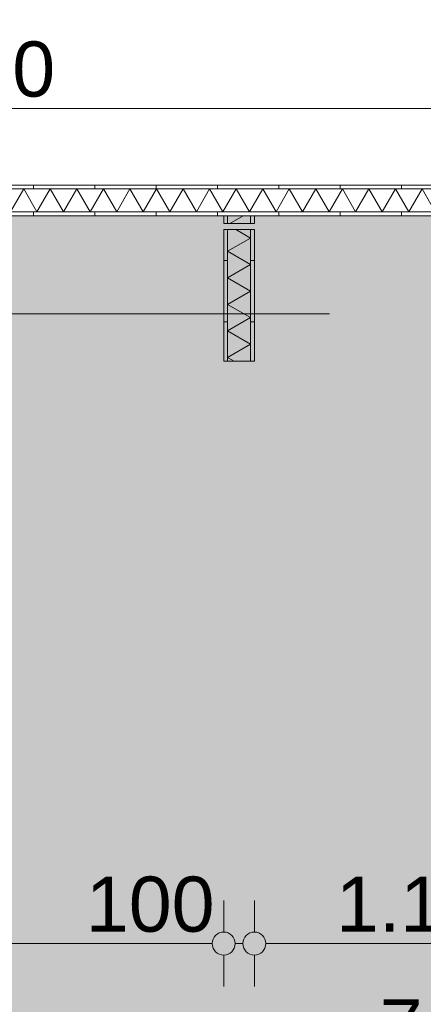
# Model space of a CAD drawing. Header units: millimetres. Extents: x -54205 to 352602, y -8439 to 61516.
# Tile 115 of 189: x 52555 to 53871, y 15773 to 18986. Entities that reach past the tile are written whole.
import ezdxf
from ezdxf.enums import TextEntityAlignment as Align

# ---------------------------------------------------------------- set-up
doc = ezdxf.new("R2010")
doc.units = ezdxf.units.MM
doc.header["$MEASUREMENT"] = 0
doc.linetypes.add('streep-punt', pattern=[2500, 1250, -625, 0, -625])
for name, color, linetype in [('Maatvoering 1_ 100', 7, 'Continuous'), ('Maatvoering 1_ 100 2D arcering', 7, 'Continuous'), ('New_22 NC Binnenwanden', 7, 'Continuous'), ('New_22 NC Binnenwanden Doorsnede-arcering', 7, 'Continuous'), ('New_22 NC Binnenwanden Laagscheidingslijnen', 7, 'Continuous'), ('New_Maatvoering 1_ 100', 7, 'Continuous'), ('New_Maatvoering 1_ 100 2D arcering', 7, 'Continuous'), ('New_Ruimtefuncties', 7, 'Continuous'), ('New_Ruimtefuncties Zone achtergrond', 7, 'Continuous'), ('New_Ruimtefuncties Zone omranding', 7, 'Continuous'), ('New_Ruimtefuncties Zone tekst', 7, 'Continuous'), ('Stramien', 7, 'Continuous')]:
    doc.layers.add(name, color=color, linetype=linetype)
doc.styles.add('GENERATED_STYLE_1', font='arial.ttf')
doc.styles.add('GENERATED_STYLE_2', font='arial.ttf')
doc.dimstyles.new('GENERATED_STYLE__2', dxfattribs={"dimtxt": 250, "dimasz": 142.5, "dimexe": 0.18, "dimexo": 0.0625, "dimgap": 0, "dimtad": 1, "dimtih": 1, "dimtoh": 1, "dimdec": 0, "dimzin": 0, "dimdsep": 46, "dimtxsty": 'GENERATED_STYLE_2', "dimblk": 'ARROWHEAD_11', "dimblk1": 'ARROWHEAD_11', "dimblk2": 'ARROWHEAD_11', "dimcen": 0.09, "dimse1": 1, "dimse2": 1, "dimclrd": 1, "dimclre": 1, "dimclrt": 2, "dimadec": 1, "dimazin": 0, "dimtfac": 1, "dimtdec": 4, "dimtmove": 0, "dimatfit": 3, "dimfxl": 1, "dimtolj": 1, "dimtzin": 0, "dimarcsym": 0})
doc.dimstyles.new('GENERATED_STYLE__3', dxfattribs={"dimtxt": 179.999995, "dimasz": 142.5, "dimexe": 0.18, "dimexo": 0.0625, "dimgap": 0, "dimtad": 1, "dimtih": 1, "dimtoh": 1, "dimdec": 0, "dimzin": 0, "dimdsep": 46, "dimtxsty": 'GENERATED_STYLE_1', "dimblk": 'ARROWHEAD_11', "dimblk1": 'ARROWHEAD_11', "dimblk2": 'ARROWHEAD_11', "dimcen": 0.09, "dimse1": 1, "dimse2": 1, "dimclrd": 1, "dimclre": 1, "dimclrt": 2, "dimadec": 1, "dimazin": 0, "dimtfac": 1, "dimtdec": 4, "dimtmove": 0, "dimatfit": 3, "dimfxl": 1, "dimtolj": 1, "dimtzin": 0, "dimarcsym": 0})
doc.dimstyles.new('GENERATED_STYLE__4', dxfattribs={"dimtxt": 250, "dimasz": 142.5, "dimexe": 0.18, "dimexo": 0.0625, "dimgap": 0, "dimtad": 1, "dimdec": 0, "dimzin": 0, "dimdsep": 46, "dimtxsty": 'GENERATED_STYLE_2', "dimblk": 'ARROWHEAD_11', "dimblk1": 'ARROWHEAD_11', "dimblk2": 'ARROWHEAD_11', "dimcen": 0.09, "dimse1": 1, "dimse2": 1, "dimclrd": 1, "dimclre": 1, "dimclrt": 2, "dimadec": 1, "dimazin": 0, "dimtfac": 1, "dimtdec": 4, "dimtmove": 0, "dimatfit": 3, "dimfxl": 1, "dimtolj": 1, "dimtzin": 0, "dimarcsym": 0})
pattern_1 = [(270, (0, 0), (200, 0), [])]
pattern_2 = [(180, (0, 0), (0, 200), [])]

# ---------------------------------------------------------------- blocks, each defined once
blk = doc.blocks.new('leerplein 5.2_2.19_12_1', base_point=(54000, 14380.9))
at = {"layer": 'New_Ruimtefuncties Zone achtergrond', "linetype": 'Continuous', "lineweight": 0, "true_color": 0xffffff}
blk.add_hatch(color=7, dxfattribs=at).paths.add_polyline_path([(50405, 11200.9), (50475, 11200.9), (50475, 10990.9), (53925, 10990.9), (53925, 11200.9), (54075, 11200.9), (54075, 10990.9), (57600, 10990.9), (57600, 17915.9), (54570, 17915.9), (54570, 17870.9), (54470, 17870.9), (54470, 18345.9), (53730, 18345.9), (50670, 18345.9), (50670, 17870.9), (50475, 17870.9), (50475, 17685.9), (50325, 17685.9), (50325, 16645.9), (50475, 16645.9), (50475, 11930.9), (50405, 11930.9)])
at = {"layer": 'New_Ruimtefuncties Zone tekst', "color": 2, "lineweight": 0}
for tag, height, style, p in [('DUMMY_941', 180, 'GENERATED_STYLE_2', (54988, 14669.7)), ('perimeterCode', 150, 'GENERATED_STYLE_1', (53310.1, 14293.6)), ('DUMMY_943', 100, 'GENERATED_STYLE_1', (54613.7, 14305)), ('ROOM_AREA', 150, 'GENERATED_STYLE_1', (53870.4, 14293.6)), ('DUMMY_942', 150, 'GENERATED_STYLE_1', (54385.1, 14293.6))]:
    blk.add_attdef(tag, text='', height=height, dxfattribs=dict(at, style=style)).set_placement(p, align=Align.TOP_LEFT)
at = {"layer": 'New_Ruimtefuncties Zone tekst', "color": 2, "lineweight": 0, "style": 'GENERATED_STYLE_2'}
blk.add_attdef('ROOM_NUMBER', text='', height=180, dxfattribs=at).set_placement((54000, 14628.5), align=Align.TOP_CENTER)
blk = doc.blocks.new('*X248')
at = {"layer": 'New_22 NC Binnenwanden Doorsnede-arcering', "color": 7, "linetype": 'Continuous', "lineweight": 0}
for p, q in [((52567.7, 18433.4), (52524.4, 18358.4)), ((52567.7, 18433.4), (52611, 18358.4)), ((52654.3, 18433.4), (52611, 18358.4)), ((52654.3, 18433.4), (52697.6, 18358.4)), ((52740.9, 18433.4), (52697.6, 18358.4)), ((52740.9, 18433.4), (52784.2, 18358.4)), ((52827.5, 18433.4), (52784.2, 18358.4)), ((52827.5, 18433.4), (52870.9, 18358.4)), ((52914.2, 18433.4), (52870.9, 18358.4)), ((52914.2, 18433.4), (52957.5, 18358.4)), ((53000.8, 18433.4), (52957.5, 18358.4)), ((53000.8, 18433.4), (53044.1, 18358.4)), ((53087.4, 18433.4), (53044.1, 18358.4)), ((53087.4, 18433.4), (53130.7, 18358.4)), ((53174, 18433.4), (53130.7, 18358.4)), ((53174, 18433.4), (53217.3, 18358.4)), ((53260.6, 18433.4), (53217.3, 18358.4)), ((53260.6, 18433.4), (53303.9, 18358.4)), ((53347.2, 18433.4), (53303.9, 18358.4)), ((53347.2, 18433.4), (53390.5, 18358.4)), ((53433.8, 18433.4), (53390.5, 18358.4)), ((53433.8, 18433.4), (53477.1, 18358.4)), ((53520.4, 18433.4), (53477.1, 18358.4)), ((53520.4, 18433.4), (53563.7, 18358.4)), ((53607, 18433.4), (53563.7, 18358.4)), ((53607, 18433.4), (53650.3, 18358.4)), ((53693.6, 18433.4), (53650.3, 18358.4)), ((53693.6, 18433.4), (53736.9, 18358.4)), ((53780.2, 18433.4), (53736.9, 18358.4)), ((53780.2, 18433.4), (53823.5, 18358.4)), ((53866.8, 18433.4), (53823.5, 18358.4)), ((53866.8, 18433.4), (53910.1, 18358.4))]:
    blk.add_line(p, q, dxfattribs=at)
blk = doc.blocks.new('Wall_92_1', base_point=(50230, 18345.9))
at = {"layer": 'New_22 NC Binnenwanden Doorsnede-arcering', "linetype": 'Continuous', "lineweight": 0, "true_color": 0x000000}
h = blk.add_hatch(dxfattribs=at)
h.set_pattern_fill('930_Lijnen_vert_200_0001', color=18, style=0, pattern_type=2)
h.set_pattern_definition(pattern_1)
h.paths.add_polyline_path([(50142.5, 18433.4), (54557.5, 18433.4), (54557.5, 18445.9), (50142.5, 18445.9)])
h = blk.add_hatch(dxfattribs=at)
h.set_pattern_fill('930_Lijnen_vert_200_0001', color=18, style=0, pattern_type=2)
h.set_pattern_definition(pattern_1)
h.paths.add_polyline_path([(50230, 18345.9), (54470, 18345.9), (54470, 18358.4), (50230, 18358.4)])
at = {"layer": 'New_22 NC Binnenwanden', "color": 1, "linetype": 'Continuous', "lineweight": 0, "flags": 128}
for points in [[(54570, 18445.9), (50142.5, 18445.9)], [(50670, 18345.9), (53220, 18345.9)], [(53232.5, 18345.9), (53307.5, 18345.9)], [(53320, 18345.9), (54470, 18345.9)]]:
    blk.add_lwpolyline(points, dxfattribs=at)
at = {"layer": 'New_22 NC Binnenwanden Laagscheidingslijnen', "color": 1, "linetype": 'Continuous', "lineweight": 0}
for p, q in [((54482.5, 18433.4), (50217.5, 18433.4)), ((50230, 18358.4), (54482.5, 18358.4))]:
    blk.add_line(p, q, dxfattribs=at)
at = {"layer": 'New_22 NC Binnenwanden', "color": 1, "lineweight": 0}
blk.add_blockref('*X248', (0, 0), dxfattribs=at)
blk = doc.blocks.new('*X250')
at = {"layer": 'New_22 NC Binnenwanden Doorsnede-arcering', "color": 7, "linetype": 'Continuous', "lineweight": 0}
for p, q in [((53307.5, 18273.1), (53259.4, 18300.9)), ((53307.5, 18273.1), (53232.5, 18229.8)), ((53307.5, 18186.5), (53232.5, 18229.8)), ((53307.5, 18186.5), (53232.5, 18143.2)), ((53307.5, 18099.9), (53232.5, 18143.2)), ((53307.5, 18099.9), (53232.5, 18056.6)), ((53307.5, 18013.3), (53232.5, 18056.6)), ((53307.5, 18013.3), (53232.5, 17970)), ((53307.5, 17926.7), (53232.5, 17970)), ((53307.5, 17926.7), (53232.5, 17883.4)), ((53254.2, 17870.9), (53232.5, 17883.4))]:
    blk.add_line(p, q, dxfattribs=at)
blk = doc.blocks.new('*X251')
at = {"layer": 'New_22 NC Binnenwanden Doorsnede-arcering', "color": 7, "linetype": 'Continuous', "lineweight": 0}
blk.add_line((53283.6, 18345.9), (53240.3, 18320.9), dxfattribs=at)
blk = doc.blocks.new('Wall_93_1', base_point=(53220, 17870.9))
at = {"layer": 'New_22 NC Binnenwanden Doorsnede-arcering', "linetype": 'Continuous', "lineweight": 0, "true_color": 0x000000}
h = blk.add_hatch(dxfattribs=at)
h.set_pattern_fill('930_Lijnen_vert_200_0001', color=18, style=0, pattern_type=2)
h.set_pattern_definition(pattern_2)
h.paths.add_polyline_path([(53220, 18345.9), (53220, 18320.9), (53232.5, 18320.9), (53232.5, 18345.9)])
h = blk.add_hatch(dxfattribs=at)
h.set_pattern_fill('930_Lijnen_vert_200_0001', color=18, style=0, pattern_type=2)
h.set_pattern_definition(pattern_2)
h.paths.add_polyline_path([(53320, 18320.9), (53320, 18345.9), (53307.5, 18345.9), (53307.5, 18320.9)])
h = blk.add_hatch(dxfattribs=at)
h.set_pattern_fill('930_Lijnen_vert_200_0001', color=18, style=0, pattern_type=2)
h.set_pattern_definition(pattern_2)
h.paths.add_polyline_path([(53220, 18300.9), (53220, 17870.9), (53232.5, 17870.9), (53232.5, 18300.9)])
h = blk.add_hatch(dxfattribs=at)
h.set_pattern_fill('930_Lijnen_vert_200_0001', color=18, style=0, pattern_type=2)
h.set_pattern_definition(pattern_2)
h.paths.add_polyline_path([(53320, 17870.9), (53320, 18300.9), (53307.5, 18300.9), (53307.5, 17870.9)])
at = {"layer": 'New_22 NC Binnenwanden', "color": 1, "linetype": 'Continuous', "lineweight": 0, "flags": 128}
for points in [[(53220, 18345.9), (53220, 18320.9)], [(53307.5, 18345.9), (53232.5, 18345.9)], [(53320, 18320.9), (53320, 18345.9)], [(53220, 18300.9), (53220, 17870.9)], [(53320, 17870.9), (53320, 18300.9)], [(53220, 17870.9), (53320, 17870.9)]]:
    blk.add_lwpolyline(points, dxfattribs=at)
at = {"layer": 'New_22 NC Binnenwanden Laagscheidingslijnen', "color": 1, "linetype": 'Continuous', "lineweight": 0}
for p, q in [((53232.5, 18345.9), (53232.5, 18320.9)), ((53307.5, 18320.9), (53307.5, 18345.9)), ((53220, 18320.9), (53232.5, 18320.9)), ((53232.5, 18320.9), (53307.5, 18320.9)), ((53307.5, 18320.9), (53320, 18320.9)), ((53232.5, 18300.9), (53220, 18300.9)), ((53232.5, 18300.9), (53232.5, 17870.9)), ((53307.5, 18300.9), (53232.5, 18300.9)), ((53320, 18300.9), (53307.5, 18300.9)), ((53307.5, 17870.9), (53307.5, 18300.9))]:
    blk.add_line(p, q, dxfattribs=at)
at = {"layer": 'New_22 NC Binnenwanden', "color": 1, "lineweight": 0}
for name in ['*X251', '*X250']:
    blk.add_blockref(name, (0, 0), dxfattribs=at)
blk = doc.blocks.new('Standard grid marker_3')
at = {"layer": 'Stramien', "color": 1, "linetype": 'streep-punt', "lineweight": 0}
blk.add_line((1000, 0), (33165, 0), dxfattribs=at)
at = {"layer": 'Stramien', "color": 2, "lineweight": 0, "style": 'GENERATED_STYLE_1'}
blk.add_attdef('AC_MarkerText_1', text='', height=350, dxfattribs=at).set_placement((-500, 175), align=Align.TOP_CENTER)
blk = doc.blocks.new('*D1018')
at = {"layer": 'Maatvoering 1_ 100 2D arcering', "linetype": 'Continuous', "lineweight": 0}
for points in [[(64027.5, 27835.9), (64030.4, 27821.6), (64038.5, 27809.4), (64050.6, 27801.3), (64065, 27798.4), (64079.4, 27801.3), (64091.5, 27809.4), (64099.6, 27821.6), (64102.5, 27835.9), (64099.6, 27850.3), (64091.5, 27862.4), (64079.4, 27870.6), (64065, 27873.4), (64050.6, 27870.6), (64038.5, 27862.4), (64030.4, 27850.3)], [(64027.5, 3115.7), (64030.4, 3101.3), (64038.5, 3089.1), (64050.6, 3081), (64065, 3078.2), (64079.4, 3081), (64091.5, 3089.1), (64099.6, 3101.3), (64102.5, 3115.7), (64099.6, 3130), (64091.5, 3142.2), (64079.4, 3150.3), (64065, 3153.2), (64050.6, 3150.3), (64038.5, 3142.2), (64030.4, 3130)]]:
    blk.add_hatch(color=1, dxfattribs=at).paths.add_polyline_path(points)
at = {"layer": 'Maatvoering 1_ 100', "color": 1, "linetype": 'Continuous', "lineweight": 0}
for p, q in [((64065, 27873.4), (64065, 27910.9)), ((64027.5, 27835.9), (63924.4, 27835.9)), ((64205.6, 27835.9), (64102.5, 27835.9)), ((64065, 3153.2), (64065, 27798.4)), ((64027.5, 3115.7), (63924.4, 3115.7)), ((64205.6, 3115.7), (64102.5, 3115.7)), ((64065, 3040.7), (64065, 3078.2))]:
    blk.add_line(p, q, dxfattribs=at)
for centre in [(64065, 27835.9), (64065, 3115.7)]:
    blk.add_circle(centre, 37.5, dxfattribs=at)
at = {"layer": 'Maatvoering 1_ 100', "color": 2, "lineweight": 0, "insert": (64015, 14951.5), "char_height": 250, "attachment_point": 7, "rotation": 90, "style": 'GENERATED_STYLE_2'}
blk.add_mtext('\\A1;{\\pql;\\fArial|b1|i0|c0|p0;\\W1.000000;24.720}', dxfattribs=at)
blk = doc.blocks.new('ARROWHEAD_11')
at = {"color": 0, "linetype": 'Continuous', "lineweight": 0}
blk.add_line((0, 0), (-1, 0), dxfattribs=at)
at = {"color": 0, "linetype": 'Continuous', "lineweight": 0, "const_width": 0.25, "flags": 128}
blk.add_lwpolyline([(-0.125, 0, 1), (0.125, 0, 1)], format="xyb", close=True, dxfattribs=at)
blk = doc.blocks.new('*D1131')
at = {"layer": 'New_Maatvoering 1_ 100 2D arcering', "linetype": 'Continuous', "lineweight": 0}
for points in [[(50437.5, 15570.9), (50440.4, 15556.6), (50448.5, 15544.4), (50460.6, 15536.3), (50475, 15533.4), (50489.4, 15536.3), (50501.5, 15544.4), (50509.6, 15556.6), (50512.5, 15570.9), (50509.6, 15585.3), (50501.5, 15597.4), (50489.4, 15605.6), (50475, 15608.4), (50460.6, 15605.6), (50448.5, 15597.4), (50440.4, 15585.3)], [(57562.5, 15570.9), (57565.4, 15556.6), (57573.5, 15544.4), (57585.6, 15536.3), (57600, 15533.4), (57614.4, 15536.3), (57626.5, 15544.4), (57634.6, 15556.6), (57637.5, 15570.9), (57634.6, 15585.3), (57626.5, 15597.4), (57614.4, 15605.6), (57600, 15608.4), (57585.6, 15605.6), (57573.5, 15597.4), (57565.4, 15585.3)]]:
    blk.add_hatch(color=1, dxfattribs=at).paths.add_polyline_path(points)
at = {"layer": 'New_Maatvoering 1_ 100', "color": 1, "linetype": 'Continuous', "lineweight": 0}
for p, q in [((50475, 15608.4), (50475, 15711.5)), ((57600, 15608.4), (57600, 15711.5)), ((50512.5, 15570.9), (57562.5, 15570.9)), ((57637.5, 15570.9), (57675, 15570.9)), ((50475, 15430.3), (50475, 15533.4)), ((57600, 15430.3), (57600, 15533.4))]:
    blk.add_line(p, q, dxfattribs=at)
for centre in [(50475, 15570.9), (57600, 15570.9)]:
    blk.add_circle(centre, 37.5, dxfattribs=at)
at = {"layer": 'New_Maatvoering 1_ 100', "color": 2, "lineweight": 0, "insert": (53728.6, 15606.9), "char_height": 180, "attachment_point": 7, "style": 'GENERATED_STYLE_1'}
blk.add_mtext('\\A1;{\\pql;\\fArial|b0|i0|c0|p0;\\W1.000000;7.125}', dxfattribs=at)
blk = doc.blocks.new('*D1145')
at = {"layer": 'New_Maatvoering 1_ 100 2D arcering', "linetype": 'Continuous', "lineweight": 0}
for points in [[(50632.5, 15970.9), (50635.4, 15956.6), (50643.5, 15944.4), (50655.6, 15936.3), (50670, 15933.4), (50684.4, 15936.3), (50696.5, 15944.4), (50704.6, 15956.6), (50707.5, 15970.9), (50704.6, 15985.3), (50696.5, 15997.4), (50684.4, 16005.6), (50670, 16008.4), (50655.6, 16005.6), (50643.5, 15997.4), (50635.4, 15985.3)], [(53182.5, 15970.9), (53185.4, 15956.6), (53193.5, 15944.4), (53205.6, 15936.3), (53220, 15933.4), (53234.4, 15936.3), (53246.5, 15944.4), (53254.6, 15956.6), (53257.5, 15970.9), (53254.6, 15985.3), (53246.5, 15997.4), (53234.4, 16005.6), (53220, 16008.4), (53205.6, 16005.6), (53193.5, 15997.4), (53185.4, 15985.3)]]:
    blk.add_hatch(color=1, dxfattribs=at).paths.add_polyline_path(points)
at = {"layer": 'New_Maatvoering 1_ 100', "color": 1, "linetype": 'Continuous', "lineweight": 0}
for p, q in [((50670, 16008.4), (50670, 16111.5)), ((53220, 16008.4), (53220, 16111.5)), ((50707.5, 15970.9), (53182.5, 15970.9)), ((50670, 15830.3), (50670, 15933.4)), ((53220, 15830.3), (53220, 15933.4))]:
    blk.add_line(p, q, dxfattribs=at)
for centre in [(50670, 15970.9), (53220, 15970.9)]:
    blk.add_circle(centre, 37.5, dxfattribs=at)
at = {"layer": 'New_Maatvoering 1_ 100', "color": 2, "lineweight": 0, "char_height": 180, "attachment_point": 7, "style": 'GENERATED_STYLE_1'}
for s, insert in [('\\A1;{\\pql;\\fArial|b0|i0|c0|p0;\\W1.000000;2.550}', (51636.1, 16006.9)), ('\\A1;{\\pql;\\fArial|b0|i0|c0|p0;\\W1.000000;100}', (52770.6, 16006.9))]:
    blk.add_mtext(s, dxfattribs=dict(at, insert=insert))
blk = doc.blocks.new('*D1146')
at = {"layer": 'New_Maatvoering 1_ 100 2D arcering', "linetype": 'Continuous', "lineweight": 0}
for points in [[(53182.5, 15970.9), (53185.4, 15956.6), (53193.5, 15944.4), (53205.6, 15936.3), (53220, 15933.4), (53234.4, 15936.3), (53246.5, 15944.4), (53254.6, 15956.6), (53257.5, 15970.9), (53254.6, 15985.3), (53246.5, 15997.4), (53234.4, 16005.6), (53220, 16008.4), (53205.6, 16005.6), (53193.5, 15997.4), (53185.4, 15985.3)], [(53282.5, 15970.9), (53285.4, 15956.6), (53293.5, 15944.4), (53305.6, 15936.3), (53320, 15933.4), (53334.4, 15936.3), (53346.5, 15944.4), (53354.6, 15956.6), (53357.5, 15970.9), (53354.6, 15985.3), (53346.5, 15997.4), (53334.4, 16005.6), (53320, 16008.4), (53305.6, 16005.6), (53293.5, 15997.4), (53285.4, 15985.3)]]:
    blk.add_hatch(color=1, dxfattribs=at).paths.add_polyline_path(points)
at = {"layer": 'New_Maatvoering 1_ 100', "color": 1, "linetype": 'Continuous', "lineweight": 0}
for p, q in [((53220, 16008.4), (53220, 16111.5)), ((53320, 16008.4), (53320, 16111.5)), ((53257.5, 15970.9), (53282.5, 15970.9)), ((53220, 15830.3), (53220, 15933.4)), ((53320, 15830.3), (53320, 15933.4))]:
    blk.add_line(p, q, dxfattribs=at)
for centre in [(53220, 15970.9), (53320, 15970.9)]:
    blk.add_circle(centre, 37.5, dxfattribs=at)
blk = doc.blocks.new('*D1147')
at = {"layer": 'New_Maatvoering 1_ 100 2D arcering', "linetype": 'Continuous', "lineweight": 0}
for points in [[(53282.5, 15970.9), (53285.4, 15956.6), (53293.5, 15944.4), (53305.6, 15936.3), (53320, 15933.4), (53334.4, 15936.3), (53346.5, 15944.4), (53354.6, 15956.6), (53357.5, 15970.9), (53354.6, 15985.3), (53346.5, 15997.4), (53334.4, 16005.6), (53320, 16008.4), (53305.6, 16005.6), (53293.5, 15997.4), (53285.4, 15985.3)], [(54432.5, 15970.9), (54435.4, 15956.6), (54443.5, 15944.4), (54455.6, 15936.3), (54470, 15933.4), (54484.4, 15936.3), (54496.5, 15944.4), (54504.6, 15956.6), (54507.5, 15970.9), (54504.6, 15985.3), (54496.5, 15997.4), (54484.4, 16005.6), (54470, 16008.4), (54455.6, 16005.6), (54443.5, 15997.4), (54435.4, 15985.3)]]:
    blk.add_hatch(color=1, dxfattribs=at).paths.add_polyline_path(points)
at = {"layer": 'New_Maatvoering 1_ 100', "color": 1, "linetype": 'Continuous', "lineweight": 0}
for p, q in [((53320, 16008.4), (53320, 16111.5)), ((54470, 16008.4), (54470, 16111.5)), ((53357.5, 15970.9), (54432.5, 15970.9)), ((53320, 15830.3), (53320, 15933.4)), ((54470, 15830.3), (54470, 15933.4))]:
    blk.add_line(p, q, dxfattribs=at)
for centre in [(53320, 15970.9), (54470, 15970.9)]:
    blk.add_circle(centre, 37.5, dxfattribs=at)
at = {"layer": 'New_Maatvoering 1_ 100', "color": 2, "lineweight": 0, "insert": (53586.1, 16006.9), "char_height": 180, "attachment_point": 7, "style": 'GENERATED_STYLE_1'}
blk.add_mtext('\\A1;{\\pql;\\fArial|b0|i0|c0|p0;\\W1.000000;1.150}', dxfattribs=at)
blk = doc.blocks.new('*D1155')
at = {"layer": 'New_Maatvoering 1_ 100 2D arcering', "linetype": 'Continuous', "lineweight": 0}
for points in [[(50092.5, 18695.9), (50095.4, 18681.6), (50103.5, 18669.4), (50115.6, 18661.3), (50130, 18658.4), (50144.4, 18661.3), (50156.5, 18669.4), (50164.6, 18681.6), (50167.5, 18695.9), (50164.6, 18710.3), (50156.5, 18722.4), (50144.4, 18730.6), (50130, 18733.4), (50115.6, 18730.6), (50103.5, 18722.4), (50095.4, 18710.3)], [(54532.5, 18695.9), (54535.4, 18681.6), (54543.5, 18669.4), (54555.6, 18661.3), (54570, 18658.4), (54584.4, 18661.3), (54596.5, 18669.4), (54604.6, 18681.6), (54607.5, 18695.9), (54604.6, 18710.3), (54596.5, 18722.4), (54584.4, 18730.6), (54570, 18733.4), (54555.6, 18730.6), (54543.5, 18722.4), (54535.4, 18710.3)]]:
    blk.add_hatch(color=1, dxfattribs=at).paths.add_polyline_path(points)
at = {"layer": 'New_Maatvoering 1_ 100', "color": 1, "linetype": 'Continuous', "lineweight": 0}
for p, q in [((50130, 18733.4), (50130, 18836.5)), ((54570, 18733.4), (54570, 18836.5)), ((50167.5, 18695.9), (54532.5, 18695.9)), ((50130, 18555.3), (50130, 18658.4)), ((54570, 18555.3), (54570, 18658.4))]:
    blk.add_line(p, q, dxfattribs=at)
for centre in [(50130, 18695.9), (54570, 18695.9)]:
    blk.add_circle(centre, 37.5, dxfattribs=at)
at = {"layer": 'New_Maatvoering 1_ 100', "color": 2, "lineweight": 0, "insert": (52041.1, 18731.9), "char_height": 180, "attachment_point": 7, "style": 'GENERATED_STYLE_1'}
blk.add_mtext('\\A1;{\\pql;\\fArial|b0|i0|c0|p0;\\W1.000000;4.440}', dxfattribs=at)
blk = doc.blocks.new('*D1291')
at = {"layer": 'Maatvoering 1_ 100 2D arcering', "linetype": 'Continuous', "lineweight": 0}
for points in [[(30237.5, 32015.9), (30240.4, 32001.6), (30248.5, 31989.4), (30260.6, 31981.3), (30275, 31978.4), (30289.4, 31981.3), (30301.5, 31989.4), (30309.6, 32001.6), (30312.5, 32015.9), (30309.6, 32030.3), (30301.5, 32042.4), (30289.4, 32050.6), (30275, 32053.4), (30260.6, 32050.6), (30248.5, 32042.4), (30240.4, 32030.3)], [(57892.5, 32015.9), (57895.4, 32001.6), (57903.5, 31989.4), (57915.6, 31981.3), (57930, 31978.4), (57944.4, 31981.3), (57956.5, 31989.4), (57964.6, 32001.6), (57967.5, 32015.9), (57964.6, 32030.3), (57956.5, 32042.4), (57944.4, 32050.6), (57930, 32053.4), (57915.6, 32050.6), (57903.5, 32042.4), (57895.4, 32030.3)]]:
    blk.add_hatch(color=1, dxfattribs=at).paths.add_polyline_path(points)
at = {"layer": 'Maatvoering 1_ 100', "color": 1, "linetype": 'Continuous', "lineweight": 0}
for p, q in [((30275, 32053.4), (30275, 32156.5)), ((57930, 32053.4), (57930, 32156.5)), ((30200, 32015.9), (30237.5, 32015.9)), ((30312.5, 32015.9), (57892.5, 32015.9)), ((57967.5, 32015.9), (58005, 32015.9)), ((30275, 31875.3), (30275, 31978.4)), ((57930, 31875.3), (57930, 31978.4))]:
    blk.add_line(p, q, dxfattribs=at)
for centre in [(30275, 32015.9), (57930, 32015.9)]:
    blk.add_circle(centre, 37.5, dxfattribs=at)
at = {"layer": 'Maatvoering 1_ 100', "color": 2, "lineweight": 0, "insert": (43578.2, 32065.9), "char_height": 250, "attachment_point": 7, "style": 'GENERATED_STYLE_2'}
blk.add_mtext('\\A1;{\\pql;\\fArial|b1|i0|c0|p0;\\W1.000000;27.655}', dxfattribs=at)

msp = doc.modelspace()

# ---------------------------------------------------------------- linework, layer by layer
at = {"layer": 'New_Ruimtefuncties Zone omranding', "color": 240, "linetype": 'Continuous', "lineweight": 0, "true_color": 0xfd1e4a, "flags": 128}
msp.add_lwpolyline([(30425, 20300.9), (30425, 15650.9), (29050, 15650.9), (29050, 10905.9), (30425, 10905.9), (30425, 10990.9), (32395, 10990.9), (32395, 18030.9), (35730, 18030.9), (35730, 18195.9), (36270, 18195.9), (36270, 18150.9), (39030, 18150.9), (39030, 18445.9), (47220, 18445.9), (47220, 18150.9), (50130, 18150.9), (50130, 18445.9), (54570, 18445.9), (54570, 17925.9), (57600, 17925.9), (57600, 18180.9), (57600, 20325.9)], dxfattribs=at)
at = {"layer": 'New_Ruimtefuncties Zone omranding', "color": 41, "linetype": 'Continuous', "lineweight": 0, "true_color": 0xffdd55, "flags": 128}
msp.add_lwpolyline([(50405, 11200.9), (50475, 11200.9), (50475, 10990.9), (53925, 10990.9), (53925, 11200.9), (54075, 11200.9), (54075, 10990.9), (57600, 10990.9), (57600, 17915.9), (54570, 17915.9), (54570, 17870.9), (54470, 17870.9), (54470, 18345.9), (53730, 18345.9), (50670, 18345.9), (50670, 17870.9), (50475, 17870.9), (50475, 17685.9), (50325, 17685.9), (50325, 16645.9), (50475, 16645.9), (50475, 11930.9), (50405, 11930.9)], close=True, dxfattribs=at)

# ---------------------------------------------------------------- block references
at = {"layer": 'New_22 NC Binnenwanden', "color": 1, "lineweight": 0}
for name, p in [('Wall_92_1', (50230, 18345.9)), ('Wall_93_1', (53220, 17870.9))]:
    msp.add_blockref(name, p, dxfattribs=at)
at = {"layer": 'New_Ruimtefuncties', "color": 2, "linetype": 'Continuous', "lineweight": 0}
msp.add_blockref('leerplein 5.2_2.19_12_1', (54000, 14380.9), dxfattribs=at)
at = {"layer": 'Stramien', "color": 1, "linetype": 'Continuous', "lineweight": 0, "xscale": -1, "zscale": 1000}
msp.add_blockref('Standard grid marker_3', (64565, 18025.9), dxfattribs=at)

# ---------------------------------------------------------------- dimensions: what is measured, and where the dimension line sits
at = {"layer": 'Maatvoering 1_ 100', "color": 1, "linetype": 'Continuous', "lineweight": 0}
dim = msp.add_linear_dim(base=(57930, 32015.9), p1=(30275, 25760.9), p2=(57930, 10660.9), dimstyle='GENERATED_STYLE__2', dxfattribs=at)
dim.commit()
dim.dimension.update_dxf_attribs({"geometry": '*D1291', "text_midpoint": (44092.1, 32190.9), "dimtype": 160})
dim = msp.add_linear_dim(base=(64065, 27835.9), p1=(-230, 3115.7), p2=(32070, 27835.9), angle=90, dimstyle='GENERATED_STYLE__4', dxfattribs=at)
dim.commit()
dim.dimension.update_dxf_attribs({"geometry": '*D1018', "text_midpoint": (63890, 15465.4), "dimtype": 160, "text_rotation": 90})
at = {"layer": 'New_Maatvoering 1_ 100', "color": 1, "linetype": 'Continuous', "lineweight": 0}
for base, p1, p2, picture, middle in [((54570, 18695.9), (50130, 18445.9), (54570, 18445.9), '*D1155', (52342.6, 18821.9)), ((53220, 15970.9), (50670, 17870.9), (53220, 18108.4), '*D1145', (51937.6, 16096.9)), ((53320, 15970.9), (53220, 18108.4), (53320, 18108.4), '*D1146', (52976.1, 16096.9)), ((54470, 15970.9), (53320, 18108.4), (54470, 18108.4), '*D1147', (53887.6, 16096.9)), ((57600, 15570.9), (50475, 14430.9), (57600, 10990.9), '*D1131', (54030.1, 15696.9))]:
    dim = msp.add_linear_dim(base=base, p1=p1, p2=p2, dimstyle='GENERATED_STYLE__3', dxfattribs=at)
    dim.commit()
    dim.dimension.update_dxf_attribs({"geometry": picture, "text_midpoint": middle, "dimtype": 160})

doc.saveas('drawing.dxf')
